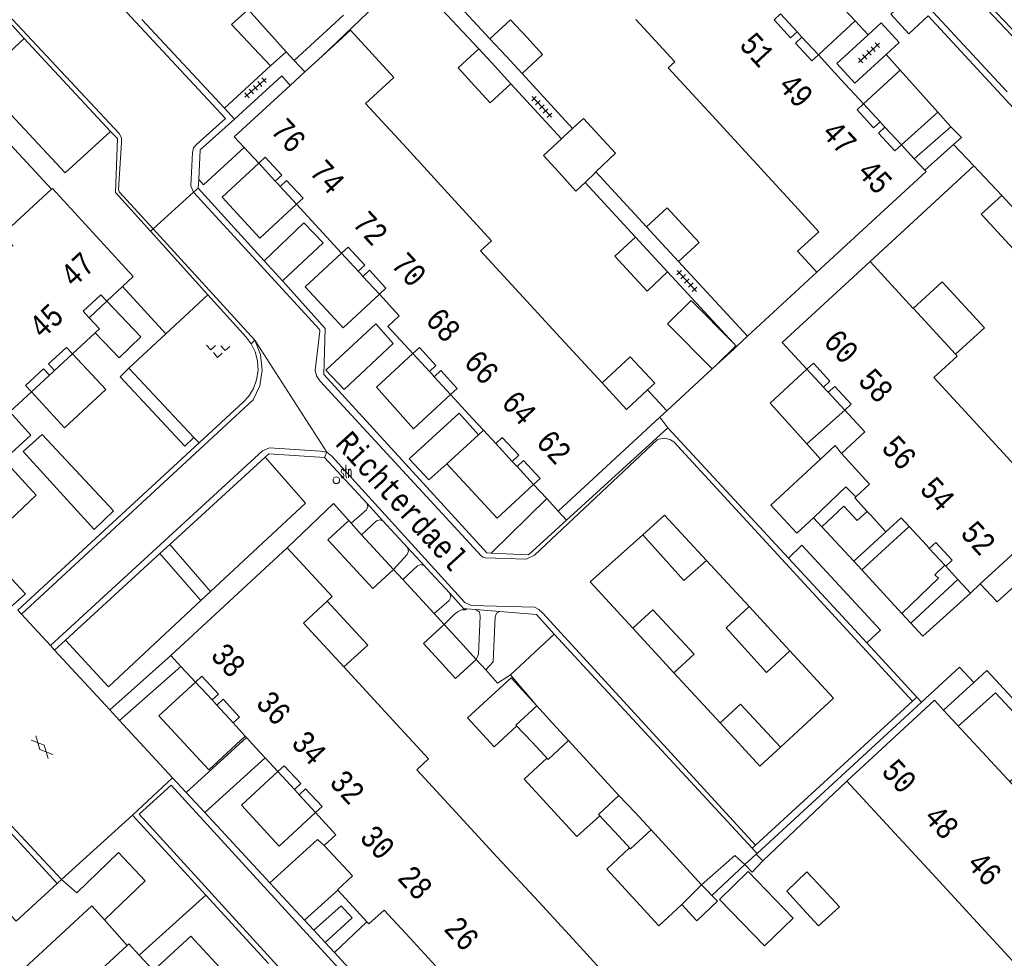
# Model space of a CAD drawing. Header units: metres. Extents: x 196790 to 198335, y 354523 to 356036.
# Tile 40 of 105: x 197385 to 197463, y 354901 to 354976. Entities that reach past the tile are written whole.
import ezdxf

# ---------------------------------------------------------------- set-up
doc = ezdxf.new("R2010")
doc.units = ezdxf.units.M
doc.linetypes.add('DGN Style 2', pattern=[186.027128, 111.616277, -74.410851])
doc.linetypes.add('DGN Style 3', pattern=[260.437979, 186.027128, -74.410851])
for name, color, linetype, lineweight in [('afdak', 252, 'DGN Style 2', 18), ('bij- of bedrijfsgebouw', 252, 'Continuous', 18), ('carport', 252, 'Continuous', 18), ('heg of haag', 252, 'Continuous', 18), ('hoofdgebouw', 252, 'Continuous', 18), ('hoofdgebouw maaiveld', 252, 'Continuous', 18), ('huisnummer BAG', 252, 'Continuous', 18), ('kant asfaltverharding', 252, 'Continuous', 18), ('kant keiverharding', 252, 'Continuous', 18), ('kant klinkerverharding', 252, 'Continuous', 18), ('kant muur (extern)', 252, 'Continuous', 18), ('kant tegelverharding', 252, 'Continuous', 18), ('molgoot', 252, 'DGN Style 3', 18), ('overbouw', 252, 'Continuous', 18), ('overige afscheidingen', 252, 'Continuous', 18), ('straatnaam', 252, 'Continuous', 18), ('straatnaambord', 252, 'Continuous', 18), ('T22_berm', 252, 'DGN Style 2', 18), ('T22_brandgang', 252, 'DGN Style 2', 18), ('verh asfaltsymbool', 2, 'Continuous', 0), ('verh keisymbool', 2, 'Continuous', 0), ('verh tegelsymbool', 2, 'Continuous', 0), ('vlakafsluiter grijs', 252, 'DGN Style 2', 18), ('vlakafsluiter groen', 252, 'DGN Style 2', 18)]:
    doc.layers.add(name, color=color, linetype=linetype, lineweight=lineweight)
doc.styles.add('Style-Courier New', font='cour.ttf')
doc.styles.add('Style-simplex', font='simplex.shx')

# ---------------------------------------------------------------- blocks, each defined once
blk = doc.blocks.new('S435')
at = {"layer": 'straatnaambord', "color": 7, "linetype": 'Continuous', "lineweight": 0}
blk.add_circle((0, 0), 0.263, dxfattribs=at)
blk.add_circle((0, 0), 0.263, dxfattribs=at)
at = {"layer": 'straatnaambord', "color": 7, "linetype": 'Continuous', "lineweight": 0, "style": 'Style-simplex', "width": 0.428569}
blk.add_text('stn', height=1.05, dxfattribs=at).set_placement((0.324, 0.185))
blk = doc.blocks.new('S612')
at = {"layer": 'verh asfaltsymbool', "color": 252}
for p, q in [((-0.992, -0.261), (0.008, 0.239)), ((0.008, -0.261), (-0.992, 0.239)), ((0.008, 0.239), (1.008, -0.261)), ((1.008, 0.239), (0.008, -0.261))]:
    blk.add_line(p, q, dxfattribs=at)
blk = doc.blocks.new('S651')
at = {"layer": 'verh keisymbool', "color": 7, "linetype": 'Continuous', "lineweight": 0}
for p, q in [((-0.406, 0.754), (-0.406, 0.254)), ((0.094, 0.254), (-0.406, 0.254)), ((-0.406, -0.046), (-0.406, -0.546)), ((-0.406, -0.546), (0.094, -0.546)), ((0.394, -0.046), (0.394, -0.546)), ((0.394, -0.546), (0.894, -0.546))]:
    blk.add_line(p, q, dxfattribs=at)
at = {"layer": 'verh keisymbool', "color": 7, "linetype": 'Continuous', "lineweight": 0, "flags": 128}
blk.add_lwpolyline([(-0.406, -0.046), (-0.406, -0.046), (-0.406, -0.546), (-0.406, -0.546), (-0.406, -0.046)], close=True, dxfattribs=at)
blk = doc.blocks.new('S642')
at = {"layer": 'verh tegelsymbool', "color": 252}
for p, q in [((-1.125, 0), (1.125, 0)), ((-0.9, -0.25), (-0.9, 0.25)), ((-0.45, -0.25), (-0.45, 0.25)), ((0, -0.25), (0, 0.25)), ((0.45, -0.25), (0.45, 0.25)), ((0.9, -0.25), (0.9, 0.25))]:
    blk.add_line(p, q, dxfattribs=at)

msp = doc.modelspace()

# ---------------------------------------------------------------- linework, layer by layer
at = {"layer": 'afdak'}
for p, q in [((197442.085, 354949.722), (197440.562, 354948.212)), ((197440.226, 354947.902), (197440.562, 354948.212)), ((197440.79, 354905.871), (197443.068, 354908.076)), ((197443.068, 354908.076), (197446.633, 354904.392)), ((197444.356, 354902.188), (197440.79, 354905.871)), ((197446.633, 354904.392), (197444.356, 354902.188))]:
    msp.add_line(p, q, dxfattribs=at)
at = {"layer": 'afdak', "flags": 128}
for points in [[(197456.134, 354952.68), (197458.427, 354954.794), (197461.77, 354951.154), (197459.48, 354949.052)], [(197440.226, 354947.902), (197436.691, 354951.467), (197438.545, 354953.306), (197441.892, 354949.931)], [(197441.892, 354949.931), (197442.092, 354949.729), (197442.085, 354949.722)], [(197431.509, 354946.784), (197433.736, 354948.855), (197435.677, 354946.766), (197435.106, 354946.221)], [(197409.731, 354929.505), (197412.946, 354926.022), (197411.056, 354924.282)]]:
    msp.add_lwpolyline(points, dxfattribs=at)
at = {"layer": 'bij- of bedrijfsgebouw'}
for p, q in [((197423.894, 354972.659), (197422.621, 354974.043)), ((197421.74, 354973.244), (197423.037, 354971.829)), ((197425.16, 354971.282), (197423.894, 354972.659)), ((197423.037, 354971.829), (197424.28, 354970.473)), ((197429.169, 354966.923), (197428.44, 354966.257)), ((197428.44, 354966.257), (197428.287, 354966.117)), ((197430.147, 354962.655), (197431, 354963.47)), ((197431, 354963.47), (197431.017, 354963.486)), ((197464.415, 354960.249), (197463.138, 354961.634)), ((197462.795, 354958.753), (197461.59, 354960.07)), ((197436.242, 354957.825), (197435.02, 354959.149)), ((197434.14, 354958.329), (197435.392, 354956.973)), ((197437.56, 354956.397), (197436.242, 354957.825)), ((197435.392, 354956.973), (197436.69, 354955.567)), ((197412.448, 354934.761), (197411.644, 354935.669)), ((197413.72, 354933.388), (197412.448, 354934.761)), ((197414.992, 354932.015), (197413.72, 354933.388)), ((197420.268, 354926.263), (197418.997, 354927.64)), ((197421.539, 354924.885), (197420.268, 354926.263)), ((197427.582, 354919.828), (197426.321, 354921.201)), ((197428.843, 354918.454), (197427.582, 354919.828)), ((197432.831, 354914.118), (197434.106, 354912.746)), ((197434.106, 354912.746), (197435.38, 354911.374))]:
    msp.add_line(p, q, dxfattribs=at)
at = {"layer": 'bij- of bedrijfsgebouw', "flags": 128}
for points in [[(197422.621, 354974.043), (197424.261, 354975.543), (197425.53, 354974.163)], [(197425.16, 354971.282), (197426.791, 354972.792), (197425.53, 354974.163)], [(197421.399, 354970.317), (197420.1, 354971.734), (197421.74, 354973.244)], [(197424.28, 354970.473), (197422.64, 354968.963), (197421.399, 354970.317)], [(197431.26, 354966.383), (197430.03, 354967.711), (197429.169, 354966.923)], [(197428.287, 354966.117), (197426.85, 354964.802), (197428.063, 354963.471)], [(197431.017, 354963.486), (197432.57, 354964.97), (197431.26, 354966.383)], [(197428.063, 354963.471), (197429.43, 354961.97), (197430.147, 354962.655)], [(197461.59, 354960.07), (197461.522, 354960.144), (197463.138, 354961.634)], [(197435.02, 354959.149), (197436.64, 354960.658), (197437.879, 354959.316)], [(197437.56, 354956.397), (197439.19, 354957.896), (197437.879, 354959.316)], [(197433.757, 354955.464), (197432.51, 354956.819), (197434.14, 354958.329)], [(197465.689, 354958.867), (197464.063, 354957.368), (197462.795, 354958.753)], [(197436.69, 354955.567), (197435.06, 354954.048), (197433.757, 354955.464)], [(197412.084, 354931.879), (197409.798, 354934.36), (197411.441, 354935.875)], [(197411.644, 354935.669), (197411.452, 354935.885), (197411.441, 354935.875)], [(197412.084, 354931.879), (197413.355, 354930.499), (197414.992, 354932.015)], [(197418.997, 354927.64), (197417.351, 354926.151), (197418.625, 354924.766)], [(197418.625, 354924.766), (197419.899, 354923.381), (197421.539, 354924.885)], [(197425.952, 354918.316), (197424.669, 354919.685), (197426.321, 354921.201)], [(197425.952, 354918.316), (197427.234, 354916.947), (197428.843, 354918.454)], [(197432.485, 354911.241), (197431.211, 354912.613), (197432.831, 354914.118)], [(197432.485, 354911.241), (197433.759, 354909.869), (197435.38, 354911.374)], [(197447.381, 354905.146), (197446.115, 354906.52), (197447.721, 354908.071), (197449.003, 354906.681)], [(197439.384, 354907.042), (197437.824, 354905.471), (197439.004, 354904.188), (197440.629, 354905.729), (197439.384, 354907.042)], [(197449.003, 354906.681), (197450.285, 354905.291), (197448.647, 354903.771), (197447.381, 354905.146)]]:
    msp.add_lwpolyline(points, dxfattribs=at)
at = {"layer": 'carport'}
for p, q in [((197451.543, 354975.448), (197448.523, 354978.676)), ((197448.624, 354972.752), (197451.543, 354975.448)), ((197455.107, 354971.552), (197452.206, 354968.873)), ((197458.071, 354968.232), (197455.107, 354971.552)), ((197455.204, 354965.626), (197458.071, 354968.232)), ((197447.72, 354941.947), (197450.71, 354944.616)), ((197419.199, 354940.38), (197421.709, 354942.663)), ((197421.709, 354942.663), (197422.101, 354943.046)), ((197420.195, 354939.325), (197419.199, 354940.38)), ((197428.843, 354918.454), (197432.831, 354914.118)), ((197435.38, 354911.374), (197439.384, 354907.042))]:
    msp.add_line(p, q, dxfattribs=at)
at = {"layer": 'carport', "flags": 128}
for points in [[(197404.312, 354964.175), (197401.412, 354961.501), (197404.395, 354958.245), (197407.308, 354960.926)], [(197410.88, 354957.052), (197407.992, 354954.389), (197410.988, 354951.138), (197413.877, 354953.802)], [(197392.283, 354953.253), (197394.978, 354950.423), (197393.251, 354948.775), (197391.372, 354950.748)], [(197389.566, 354949.078), (197392.201, 354946.252), (197388.939, 354943.233), (197386.321, 354946.076)], [(197416.518, 354949.103), (197413.636, 354946.445), (197416.556, 354943.151), (197419.503, 354945.869)], [(197447.721, 354947.858), (197444.82, 354945.183), (197447.72, 354941.947)], [(197384.125, 354940.681), (197386.695, 354937.89), (197383.47, 354934.867), (197380.879, 354937.681)], [(197420.195, 354939.325), (197423.19, 354936.075), (197426.079, 354938.739)], [(197399.305, 354923.089), (197396.411, 354920.42), (197400.363, 354916.136), (197403.247, 354918.799)], [(197426.321, 354921.201), (197424.292, 354923.411), (197420.846, 354920.244), (197422.943, 354917.961), (197424.738, 354919.611)], [(197463.787, 354915.182), (197466.648, 354917.923), (197462.638, 354922.23), (197459.702, 354919.605)], [(197427.131, 354917.057), (197425.327, 354915.401), (197429.507, 354910.846), (197431.312, 354912.504)], [(197405.826, 354915.997), (197402.937, 354913.33), (197405.944, 354910.08), (197408.817, 354912.757)], [(197433.683, 354909.951), (197431.864, 354908.278), (197435.988, 354903.783), (197437.824, 354905.471)], [(197395.976, 354900.245), (197398.933, 354902.978), (197401.87, 354899.787), (197398.989, 354896.984)]]:
    msp.add_lwpolyline(points, dxfattribs=at)
at = {"layer": 'heg of haag'}
for p, q in [((197443.021, 354950.481), (197448.506, 354955.54)), ((197450.874, 354915.248), (197444.235, 354908.924))]:
    msp.add_line(p, q, dxfattribs=at)
at = {"layer": 'hoofdgebouw'}
for p, q in [((197437.251, 354972.22), (197434.183, 354975.551)), ((197446.935, 354974.582), (197447.138, 354974.362)), ((197447.315, 354974.17), (197447.138, 354974.362)), ((197407.968, 354971.414), (197409.328, 354972.662)), ((197450.41, 354970.818), (197448.624, 354972.752)), ((197406.795, 354970.337), (197407.968, 354971.414)), ((197452.206, 354968.873), (197450.41, 354970.818)), ((197416.031, 354965.361), (197412.773, 354968.909)), ((197443.469, 354964.409), (197440.205, 354967.96)), ((197453.515, 354967.455), (197453.703, 354967.252)), ((197453.703, 354967.252), (197453.895, 354967.044)), ((197404.312, 354964.175), (197403.156, 354965.428)), ((197419.287, 354961.814), (197416.031, 354965.361)), ((197455.204, 354965.626), (197456.221, 354964.524)), ((197443.469, 354964.409), (197446.753, 354960.835)), ((197456.221, 354964.524), (197457.059, 354963.617)), ((197405.841, 354962.517), (197405.62, 354962.757)), ((197406, 354962.345), (197405.841, 354962.517)), ((197409.106, 354958.976), (197407.308, 354960.926)), ((197410.88, 354957.052), (197409.106, 354958.976)), ((197421.869, 354957.233), (197424.928, 354953.917)), ((197452.717, 354956.384), (197456.134, 354952.68)), ((197412.37, 354955.436), (197412.189, 354955.633)), ((197412.568, 354955.221), (197412.37, 354955.436)), ((197392.283, 354953.253), (197393.533, 354954.429)), ((197415.445, 354952.101), (197413.877, 354953.802)), ((197424.928, 354953.917), (197428.218, 354950.35)), ((197456.134, 354952.68), (197456.171, 354952.64)), ((197459.48, 354949.052), (197456.171, 354952.64)), ((197391.372, 354950.748), (197389.566, 354949.078)), ((197428.218, 354950.35), (197431.509, 354946.784)), ((197387.977, 354947.608), (197387.738, 354947.387)), ((197388.149, 354947.767), (197387.977, 354947.608)), ((197417.828, 354947.686), (197417.986, 354947.515)), ((197417.986, 354947.515), (197418.208, 354947.274)), ((197457.766, 354947.209), (197460.881, 354943.83)), ((197384.614, 354944.497), (197386.321, 354946.076)), ((197419.503, 354945.869), (197421.269, 354943.941)), ((197436.624, 354944.579), (197435.106, 354946.221)), ((197449.022, 354946.447), (197449.227, 354946.224)), ((197449.227, 354946.224), (197449.402, 354946.035)), ((197436.083, 354944.079), (197436.624, 354944.579)), ((197450.71, 354944.616), (197452.306, 354942.898)), ((197421.269, 354943.941), (197422.101, 354943.046)), ((197428.025, 354936.629), (197436.083, 354944.079)), ((197460.881, 354943.83), (197464.163, 354940.271)), ((197422.101, 354943.046), (197423.083, 354941.988)), ((197450.46, 354941.194), (197452.306, 354942.898)), ((197424.391, 354940.569), (197424.566, 354940.38)), ((197424.566, 354940.38), (197424.771, 354940.158)), ((197426.079, 354938.739), (197427.116, 354937.615)), ((197469.257, 354938.074), (197461.448, 354930.869)), ((197427.116, 354937.615), (197428.025, 354936.629)), ((197452.74, 354936.34), (197452.492, 354936.609)), ((197453.977, 354934.995), (197452.74, 354936.34)), ((197457.214, 354933.896), (197455.815, 354935.421)), ((197457.214, 354933.896), (197457.397, 354933.676)), ((197458.706, 354932.258), (197459.672, 354931.211)), ((197459.672, 354931.211), (197460.659, 354930.141)), ((197460.659, 354930.141), (197461.448, 354930.869)), ((197411.056, 354924.282), (197407.847, 354927.765)), ((197399.305, 354923.089), (197398.159, 354924.33)), ((197411.056, 354924.282), (197414.336, 354920.723)), ((197400.614, 354921.671), (197400.811, 354921.458)), ((197400.811, 354921.458), (197400.994, 354921.26)), ((197461.277, 354917.9), (197458.542, 354920.862)), ((197403.338, 354918.7), (197404.096, 354917.876)), ((197404.096, 354917.876), (197404.826, 354917.084)), ((197461.277, 354917.9), (197464.574, 354914.33)), ((197404.826, 354917.084), (197405.826, 354915.997)), ((197419.921, 354912.793), (197416.831, 354916.146)), ((197407.135, 354914.579), (197407.377, 354914.317)), ((197450.874, 354915.248), (197454.33, 354911.498)), ((197407.377, 354914.317), (197407.515, 354914.168)), ((197408.817, 354912.757), (197410.424, 354911.001)), ((197423.201, 354909.233), (197419.921, 354912.793)), ((197454.33, 354911.498), (197457.624, 354907.924)), ((197410.424, 354911.001), (197409.508, 354910.146)), ((197426.481, 354905.674), (197423.201, 354909.233)), ((197457.624, 354907.924), (197460.904, 354904.365)), ((197410.578, 354906.599), (197411.782, 354905.291)), ((197411.782, 354905.291), (197412.865, 354904.113)), ((197429.76, 354902.115), (197426.481, 354905.674)), ((197432.93, 354898.675), (197429.76, 354902.115)), ((197395.976, 354900.245), (197394.853, 354901.46))]:
    msp.add_line(p, q, dxfattribs=at)
at = {"layer": 'hoofdgebouw', "flags": 128}
for points in [[(197409.328, 354972.662), (197411.575, 354974.725), (197415.02, 354970.972), (197412.773, 354968.909)], [(197440.205, 354967.96), (197436.731, 354971.74), (197437.251, 354972.22)], [(197403.156, 354965.428), (197402.373, 354966.278), (197406.795, 354970.337)], [(197448.506, 354955.54), (197457.151, 354963.517), (197457.059, 354963.617)], [(197387.917, 354962.112), (197384.025, 354958.528), (197384.873, 354957.608)], [(197393.533, 354954.429), (197394.372, 354955.218), (197387.974, 354962.165), (197387.917, 354962.112)], [(197419.287, 354961.814), (197422.748, 354958.044), (197421.869, 354957.233)], [(197446.753, 354960.835), (197448.662, 354958.758), (197446.973, 354957.202), (197448.506, 354955.54)], [(197447.721, 354947.858), (197445.768, 354949.975), (197452.717, 354956.384)], [(197391.372, 354950.748), (197391.698, 354951.056), (197390.89, 354951.944)], [(197415.445, 354952.101), (197414.54, 354951.251), (197416.518, 354949.103)], [(197457.766, 354947.209), (197459.606, 354948.897), (197459.48, 354949.052)], [(197435.106, 354946.221), (197433.442, 354944.688), (197431.509, 354946.784)], [(197384.125, 354940.681), (197386.268, 354942.65), (197384.614, 354944.497)], [(197451.591, 354937.766), (197452.671, 354938.767), (197450.46, 354941.194)], [(197452.492, 354936.609), (197451.503, 354937.684), (197451.591, 354937.766)], [(197455.815, 354935.421), (197455.188, 354936.104), (197453.977, 354934.995)], [(197407.847, 354927.765), (197410.128, 354929.871), (197406.574, 354933.721), (197397.351, 354925.205), (197398.159, 354924.33)], [(197458.542, 354920.862), (197457.817, 354921.647), (197450.874, 354915.248)], [(197414.336, 354920.723), (197417.762, 354917.005), (197416.831, 354916.146)], [(197402.296, 354919.849), (197403.247, 354918.799), (197403.338, 354918.7)], [(197409.508, 354910.146), (197411.735, 354907.751), (197410.54, 354906.641), (197410.578, 354906.599)], [(197416.272, 354902.821), (197414.237, 354905.024), (197413.024, 354903.94), (197412.865, 354904.113)], [(197460.904, 354904.365), (197464.318, 354900.661), (197464.839, 354901.139)], [(197416.272, 354902.821), (197418.307, 354900.618), (197417.109, 354899.514)], [(197393.896, 354902.231), (197385.926, 354894.867), (197389.395, 354891.115)], [(197394.853, 354901.46), (197394.028, 354902.353), (197393.896, 354902.231)]]:
    msp.add_lwpolyline(points, dxfattribs=at)
at = {"layer": 'hoofdgebouw maaiveld', "flags": 128}
for points in [[(197445.626, 354976), (197445.112, 354975.524), (197446.422, 354974.106), (197446.935, 354974.582)], [(197447.315, 354974.17), (197446.802, 354973.694), (197448.111, 354972.276), (197448.624, 354972.752)], [(197452.206, 354968.873), (197451.693, 354968.397), (197453.002, 354966.979), (197453.515, 354967.455)], [(197453.895, 354967.044), (197453.382, 354966.568), (197454.691, 354965.149), (197455.204, 354965.626)], [(197405.62, 354962.757), (197406.133, 354963.232), (197404.825, 354964.651), (197404.312, 354964.175)], [(197407.308, 354960.926), (197407.821, 354961.402), (197406.513, 354962.821), (197406, 354962.345)], [(197412.189, 354955.633), (197412.702, 354956.108), (197411.394, 354957.527), (197410.88, 354957.052)], [(197413.877, 354953.802), (197414.39, 354954.278), (197413.082, 354955.697), (197412.568, 354955.221)], [(197390.89, 354951.944), (197390.41, 354952.454), (197391.801, 354953.762), (197392.283, 354953.253)], [(197389.566, 354949.078), (197389.089, 354949.59), (197387.672, 354948.28), (197388.149, 354947.767)], [(197416.518, 354949.103), (197417.031, 354949.58), (197418.341, 354948.162), (197417.828, 354947.686)], [(197447.721, 354947.858), (197448.235, 354948.333), (197449.537, 354946.921), (197449.022, 354946.447)], [(197387.738, 354947.387), (197387.261, 354947.9), (197385.844, 354946.589), (197386.321, 354946.076)], [(197418.208, 354947.274), (197418.721, 354947.751), (197420.031, 354946.333), (197419.503, 354945.869)], [(197449.402, 354946.035), (197449.916, 354946.509), (197451.225, 354945.091), (197450.71, 354944.616)], [(197423.083, 354941.988), (197423.594, 354942.463), (197424.904, 354941.046), (197424.391, 354940.569)], [(197424.771, 354940.158), (197425.284, 354940.634), (197426.594, 354939.217), (197426.079, 354938.739)], [(197457.397, 354933.676), (197457.912, 354934.151), (197459.221, 354932.732), (197458.706, 354932.258)], [(197399.305, 354923.089), (197399.812, 354923.557), (197401.121, 354922.139), (197400.614, 354921.671)], [(197400.994, 354921.26), (197401.501, 354921.728), (197402.803, 354920.317), (197402.296, 354919.849)], [(197405.826, 354915.997), (197406.333, 354916.465), (197407.642, 354915.047), (197407.135, 354914.579)], [(197407.515, 354914.168), (197408.022, 354914.636), (197409.324, 354913.225), (197408.817, 354912.757)]]:
    msp.add_lwpolyline(points, dxfattribs=at)
at = {"layer": 'kant asfaltverharding'}
for p, q in [((197385.518, 354928.475), (197385.236, 354928.781)), ((197387.821, 354925.981), (197385.518, 354928.475)), ((197388.156, 354925.618), (197387.821, 354925.981)), ((197392.53, 354920.881), (197388.156, 354925.618)), ((197393.3, 354920.046), (197392.53, 354920.881)), ((197397.499, 354915.498), (197393.3, 354920.046)), ((197379.854, 354916.388), (197388.35, 354907.135)), ((197394.329, 354912.548), (197397.499, 354915.498)), ((197388.688, 354907.441), (197394.329, 354912.548)), ((197444.235, 354908.924), (197443.704, 354909.463)), ((197442.81, 354908.641), (197443.389, 354908.042)), ((197388.35, 354907.135), (197388.688, 354907.441))]:
    msp.add_line(p, q, dxfattribs=at)
at = {"layer": 'kant keiverharding'}
for p, q in [((197400.292, 354953.747), (197396.967, 354950.67)), ((197396.967, 354950.67), (197394.033, 354947.954)), ((197394.033, 354947.954), (197399.173, 354942.47)), ((197399.173, 354942.47), (197399.591, 354942.025))]:
    msp.add_line(p, q, dxfattribs=at)
at = {"layer": 'kant klinkerverharding'}
for p, q in [((197464.966, 354973.737), (197444.8, 354995.24)), ((197395.059, 354975.558), (197401.599, 354968.539)), ((197457.324, 354975.843), (197480.225, 354951.024)), ((197384.784, 354975.112), (197385.751, 354974.067)), ((197385.751, 354974.067), (197382.151, 354970.733)), ((197385.751, 354974.067), (197392.589, 354966.682)), ((197453.997, 354972.795), (197451.507, 354970.514)), ((197401.599, 354968.539), (197405.244, 354971.889)), ((197456.221, 354964.524), (197459.109, 354967.06)), ((197459.33, 354965.666), (197457.059, 354963.617)), ((197452.717, 354956.384), (197460.931, 354963.971)), ((197460.931, 354963.971), (197463.138, 354961.634)), ((197399.563, 354962.896), (197399.526, 354962.214)), ((197399.526, 354962.214), (197404.737, 354956.453)), ((197400.292, 354953.747), (197395.732, 354958.797)), ((197404.737, 354956.453), (197406.184, 354954.854)), ((197393.533, 354954.429), (197396.967, 354950.67)), ((197442.137, 354949.665), (197443.021, 354950.481)), ((197441.918, 354949.463), (197442.137, 354949.665)), ((197436.705, 354943.23), (197436.083, 354944.079)), ((197428.682, 354935.916), (197436.705, 354943.23)), ((197436.705, 354943.23), (197446.267, 354932.889)), ((197385.236, 354928.781), (197399.591, 354942.025)), ((197404.819, 354940.9), (197397.269, 354933.975)), ((197412.86, 354937.246), (197409.509, 354940.876)), ((197414.153, 354935.846), (197412.86, 354937.246)), ((197427.116, 354937.615), (197422.727, 354933.308)), ((197416.09, 354933.747), (197414.153, 354935.846)), ((197436.447, 354936.299), (197434.727, 354934.757)), ((197439.757, 354932.715), (197436.447, 354936.299)), ((197451.424, 354932.66), (197448.908, 354935.39)), ((197453.977, 354934.995), (197451.424, 354932.66)), ((197455.815, 354935.421), (197452.063, 354931.966)), ((197396.492, 354933.263), (197389.024, 354926.414)), ((197397.269, 354933.975), (197396.492, 354933.263)), ((197399.727, 354929.54), (197396.492, 354933.263)), ((197397.269, 354933.975), (197400.489, 354930.251)), ((197417.434, 354932.292), (197416.09, 354933.747)), ((197443.132, 354929.061), (197439.757, 354932.715)), ((197446.267, 354932.889), (197452.461, 354926.191)), ((197417.607, 354932.105), (197417.434, 354932.292)), ((197419.436, 354930.123), (197417.607, 354932.105)), ((197452.063, 354931.966), (197455.239, 354928.52)), ((197459.672, 354931.211), (197455.947, 354927.752)), ((197400.489, 354930.251), (197399.727, 354929.54)), ((197421.499, 354928.826), (197420.793, 354928.882)), ((197423.409, 354928.674), (197421.499, 354928.826)), ((197446.374, 354925.551), (197443.132, 354929.061)), ((197433.936, 354927.363), (197437.186, 354923.829)), ((197389.024, 354926.414), (197388.156, 354925.618)), ((197424.239, 354923.653), (197427.694, 354926.879)), ((197443.39, 354909.934), (197427.694, 354926.879)), ((197452.461, 354926.191), (197456.424, 354921.905)), ((197398.159, 354924.33), (197393.3, 354920.046)), ((197424.37, 354923.499), (197424.239, 354923.653)), ((197424.37, 354923.499), (197426.321, 354921.201)), ((197437.186, 354923.829), (197440.846, 354919.853)), ((197460.933, 354923.063), (197458.542, 354920.862)), ((197456.424, 354921.905), (197456.792, 354921.507)), ((197456.792, 354921.507), (197443.77, 354909.524)), ((197403.338, 354918.7), (197398.577, 354914.334)), ((197404.826, 354917.084), (197400.044, 354912.751)), ((197397.499, 354915.498), (197398.577, 354914.334)), ((197398.577, 354914.334), (197400.044, 354912.751)), ((197400.132, 354906.22), (197394.329, 354912.548)), ((197400.044, 354912.751), (197405.205, 354907.181)), ((197435.38, 354911.374), (197439.384, 354907.042)), ((197443.77, 354909.524), (197443.39, 354909.934)), ((197443.704, 354909.463), (197442.81, 354908.641)), ((197443.77, 354909.524), (197443.704, 354909.463)), ((197405.205, 354907.181), (197407.947, 354904.221)), ((197394.853, 354901.46), (197400.132, 354906.22)), ((197405.091, 354900.812), (197400.132, 354906.22)), ((197410.578, 354906.599), (197407.947, 354904.221)), ((197407.947, 354904.221), (197408.672, 354903.438)), ((197412.865, 354904.113), (197410.303, 354901.678)), ((197408.672, 354903.438), (197409.586, 354902.451)), ((197409.586, 354902.451), (197410.303, 354901.678)), ((197410.303, 354901.678), (197414.347, 354897.313))]:
    msp.add_line(p, q, dxfattribs=at)
at = {"layer": 'kant klinkerverharding', "flags": 128}
for points in [[(197455.892, 354977.395), (197454.363, 354975.994), (197455.789, 354974.437), (197457.324, 354975.843)], [(197405.244, 354971.889), (197402.158, 354975.174), (197403.481, 354976.362)], [(197452.562, 354974.344), (197453.597, 354975.292), (197455.023, 354973.735), (197453.997, 354972.795)], [(197451.507, 354970.514), (197450.081, 354972.071), (197452.562, 354974.344)], [(197382.151, 354970.733), (197388.996, 354963.412), (197392.589, 354966.682)], [(197406.795, 354970.337), (197406.14, 354971.09), (197402.399, 354967.681)], [(197402.399, 354967.681), (197399.689, 354965.229), (197399.563, 354962.896)], [(197459.109, 354967.06), (197459.946, 354966.222), (197459.33, 354965.666)], [(197395.732, 354958.797), (197392.964, 354961.861), (197393.124, 354966.135), (197392.589, 354966.682)], [(197403.156, 354965.428), (197399.936, 354962.462), (197399.563, 354962.896)], [(197404.737, 354956.453), (197407.875, 354959.471), (197409.412, 354957.87), (197406.184, 354954.854)], [(197406.184, 354954.854), (197409.585, 354951.094), (197409.475, 354947.44), (197422.384, 354933.323), (197422.727, 354933.308)], [(197403.716, 354949.868), (197403.316, 354950.402), (197400.292, 354953.747)], [(197409.62, 354947.794), (197413.573, 354951.455), (197414.96, 354949.891), (197411.07, 354946.255), (197409.62, 354947.794)], [(197399.591, 354942.025), (197403.081, 354945.243), (197403.528, 354945.738), (197403.896, 354946.341), (197404.148, 354947.032), (197404.259, 354947.774), (197404.216, 354948.524), (197404.028, 354949.234), (197403.716, 354949.868)], [(197394.033, 354947.954), (197393.344, 354947.266), (197398.463, 354941.761), (197399.173, 354942.47)], [(197419.199, 354940.38), (197417.794, 354939.102), (197416.231, 354940.765), (197420.185, 354944.389), (197421.709, 354942.663)], [(197391.283, 354935.176), (197385.658, 354941.342), (197387.172, 354942.704), (197392.821, 354936.638), (197391.283, 354935.176)], [(197448.801, 354940.741), (197449.959, 354941.812), (197450.46, 354941.194)], [(197409.509, 354940.876), (197405.11, 354941.167), (197404.819, 354940.9)], [(197404.819, 354940.9), (197408.009, 354937.268), (197400.489, 354930.251)], [(197448.252, 354936.101), (197446.915, 354934.887), (197444.859, 354937.094), (197448.801, 354940.741)], [(197451.591, 354937.766), (197450.797, 354938.555), (197448.252, 354936.101)], [(197461.448, 354930.869), (197462.78, 354929.442), (197470.323, 354936.289), (197470.498, 354936.618), (197470.361, 354936.965), (197469.3, 354938.114)], [(197411.644, 354935.669), (197412.838, 354936.734), (197412.952, 354936.986), (197412.86, 354937.246)], [(197448.908, 354935.39), (197450.629, 354937.011), (197451.692, 354935.886), (197452.492, 354936.609)], [(197412.448, 354934.761), (197413.642, 354935.853), (197413.899, 354935.949), (197414.153, 354935.846)], [(197422.727, 354933.308), (197425.677, 354933.177), (197428.682, 354935.916)], [(197380.215, 354932.831), (197381.841, 354934.355), (197385.853, 354930.078), (197384.152, 354928.566), (197380.215, 354932.831)], [(197434.727, 354934.757), (197430.566, 354931.026), (197433.936, 354927.363)], [(197414.992, 354932.015), (197416.064, 354933.196), (197416.18, 354933.467), (197416.09, 354933.747)], [(197452.461, 354926.191), (197453.533, 354927.205), (197447.319, 354933.934), (197446.267, 354932.889)], [(197415.732, 354931.207), (197416.877, 354932.303), (197417.158, 354932.407), (197417.434, 354932.292)], [(197455.239, 354928.52), (197458.129, 354931.307), (197457.85, 354931.585), (197458.625, 354932.346)], [(197418.2, 354928.511), (197419.393, 354929.542), (197419.53, 354929.824), (197419.436, 354930.123)], [(197420.793, 354928.882), (197420.565, 354928.9), (197419.436, 354930.123)], [(197455.947, 354927.752), (197456.889, 354926.73), (197460.659, 354930.141)], [(197399.727, 354929.54), (197392.422, 354922.724), (197389.024, 354926.414)], [(197420.793, 354928.882), (197420.671, 354928.801), (197420.369, 354928.819), (197420.102, 354928.675), (197419.827, 354928.475), (197418.997, 354927.64)], [(197421.539, 354924.885), (197421.714, 354925.311), (197421.852, 354928.3), (197421.782, 354928.635), (197421.499, 354928.826)], [(197422.289, 354924.046), (197422.864, 354924.685), (197423.03, 354928.267), (197423.134, 354928.55), (197423.409, 354928.674)], [(197427.694, 354926.879), (197426.297, 354928.445), (197423.409, 354928.674)], [(197445.627, 354917.935), (197449.816, 354921.824), (197446.374, 354925.551)], [(197460.933, 354923.063), (197459.79, 354924.266), (197456.792, 354921.507)], [(197467.316, 354918.214), (197461.963, 354924.008), (197460.933, 354923.063)], [(197440.846, 354919.853), (197444, 354916.424), (197445.627, 354917.935)], [(197388.35, 354907.135), (197385.104, 354904.152), (197376.566, 354913.32)], [(197409.508, 354910.146), (197408.977, 354910.616), (197405.205, 354907.181)], [(197442.81, 354908.641), (197442.007, 354909.362), (197439.384, 354907.042)], [(197408.672, 354903.438), (197410.838, 354905.377), (197411.725, 354904.426), (197409.586, 354902.451)]]:
    msp.add_lwpolyline(points, dxfattribs=at)
at = {"layer": 'kant muur (extern)'}
for p, q in [((197440.562, 354948.212), (197441.918, 354949.463)), ((197440.226, 354947.902), (197440.562, 354948.212)), ((197436.624, 354944.579), (197440.226, 354947.902))]:
    msp.add_line(p, q, dxfattribs=at)
at = {"layer": 'kant tegelverharding'}
for p, q in [((197418.375, 354978.625), (197422.621, 354974.043)), ((197409.328, 354972.662), (197414.645, 354977.744)), ((197421.74, 354973.244), (197417.471, 354977.78)), ((197411.023, 354975.896), (197407.13, 354972.317)), ((197406.494, 354973.002), (197405.244, 354971.889)), ((197407.13, 354972.317), (197406.494, 354973.002)), ((197407.968, 354971.414), (197407.13, 354972.317)), ((197429.169, 354966.923), (197425.16, 354971.282)), ((197428.287, 354966.117), (197424.28, 354970.473)), ((197431.017, 354963.486), (197435.02, 354959.149)), ((197430.147, 354962.655), (197434.14, 354958.329)), ((197437.56, 354956.397), (197443.021, 354950.481)), ((197436.69, 354955.567), (197441.892, 354949.931)), ((197441.892, 354949.931), (197442.085, 354949.722)), ((197442.085, 354949.722), (197442.137, 354949.665))]:
    msp.add_line(p, q, dxfattribs=at)
at = {"layer": 'molgoot'}
for p, q in [((197446.809, 354992.453), (197464.792, 354973.399)), ((197463.566, 354969.828), (197451.189, 354983.227)), ((197395.945, 354958.989), (197404.016, 354950.173)), ((197443.652, 354910.174), (197456.074, 354921.582)), ((197388.688, 354907.441), (197376.396, 354920.687))]:
    msp.add_line(p, q, dxfattribs=at)
at = {"layer": 'molgoot', "flags": 128}
for points in [[(197399.14, 354961.875), (197398.928, 354962.383), (197399.061, 354965.017), (197399.157, 354965.392), (197399.401, 354965.692), (197401.676, 354967.717), (197385.778, 354984.864), (197385.205, 354985.79), (197385.044, 354986.349), (197384.993, 354986.939), (197385.057, 354987.529), (197385.23, 354988.084), (197385.823, 354988.997), (197390.405, 354993.114), (197391.701, 354991.656), (197411.719, 355010.173), (197409.382, 355012.723), (197393.729, 354998.212), (197392.403, 354999.628), (197376.185, 354984.79), (197393.258, 354966.526), (197393.444, 354966.196), (197393.448, 354965.818), (197393.201, 354962.091), (197393.263, 354961.919), (197395.945, 354958.989)], [(197456.074, 354921.582), (197437.179, 354942.108), (197436.914, 354942.268), (197436.459, 354942.408), (197435.989, 354942.331), (197435.856, 354942.284), (197426.145, 354933.13), (197425.489, 354932.835), (197422.255, 354932.916), (197422.094, 354932.973), (197421.943, 354933.053), (197409.163, 354946.949), (197408.885, 354947.329), (197408.772, 354947.786), (197409.165, 354950.891), (197409.162, 354950.953), (197409.136, 354951.01), (197399.14, 354961.875)], [(197404.016, 354950.173), (197404.462, 354949.04), (197404.597, 354947.785), (197404.388, 354946.539), (197403.876, 354945.435), (197385.518, 354928.475)], [(197387.821, 354925.981), (197404.605, 354941.399), (197405.173, 354941.644), (197409.189, 354941.378), (197409.7, 354941.303)], [(197409.7, 354941.303), (197410.091, 354940.967), (197420.643, 354929.403), (197421.128, 354929.142), (197426.148, 354929.026), (197426.502, 354928.84), (197426.795, 354928.568), (197443.652, 354910.174)], [(197405.958, 354897.916), (197405.947, 354897.642), (197406.083, 354897.403), (197429.854, 354871.602), (197430.125, 354871.334), (197430.467, 354871.165), (197433.618, 354871.638), (197433.778, 354871.851), (197433.846, 354872.133), (197433.792, 354872.417), (197433.643, 354872.638), (197413.109, 354895), (197412.972, 354895.25), (197412.927, 354895.551), (197412.993, 354895.847), (197413.147, 354896.087), (197413.71, 354896.662), (197413.811, 354896.868), (197413.71, 354897.075), (197397.369, 354914.923), (197394.848, 354912.622), (197406.609, 354899.728), (197406.81, 354899.5), (197406.917, 354899.19), (197406.893, 354898.863), (197406.758, 354898.591), (197405.958, 354897.916)]]:
    msp.add_lwpolyline(points, dxfattribs=at)
at = {"layer": 'overbouw'}
for p, q in [((197445.626, 354976), (197446.935, 354974.582)), ((197447.315, 354974.17), (197448.624, 354972.752)), ((197452.206, 354968.873), (197453.515, 354967.455)), ((197453.895, 354967.044), (197455.204, 354965.626)), ((197404.312, 354964.175), (197405.62, 354962.757)), ((197406, 354962.345), (197407.308, 354960.926)), ((197410.88, 354957.052), (197412.189, 354955.633)), ((197412.568, 354955.221), (197413.877, 354953.802)), ((197390.89, 354951.944), (197392.283, 354953.253)), ((197388.149, 354947.767), (197389.566, 354949.078)), ((197416.518, 354949.103), (197417.828, 354947.686)), ((197386.321, 354946.076), (197387.738, 354947.387)), ((197418.208, 354947.274), (197419.503, 354945.869)), ((197447.721, 354947.858), (197449.022, 354946.447)), ((197449.402, 354946.035), (197450.71, 354944.616)), ((197423.083, 354941.988), (197424.391, 354940.569)), ((197424.771, 354940.158), (197426.079, 354938.739)), ((197457.397, 354933.676), (197458.625, 354932.346)), ((197458.625, 354932.346), (197458.706, 354932.258)), ((197399.305, 354923.089), (197400.614, 354921.671)), ((197400.994, 354921.26), (197402.296, 354919.849)), ((197405.826, 354915.997), (197407.135, 354914.579))]:
    msp.add_line(p, q, dxfattribs=at)
at = {"layer": 'overbouw', "flags": 128}
msp.add_lwpolyline([(197407.515, 354914.168), (197407.508, 354914.162), (197408.817, 354912.757)], dxfattribs=at)
at = {"layer": 'overige afscheidingen'}
for p, q in [((197403.481, 354976.362), (197406.494, 354973.002)), ((197387.917, 354962.112), (197382.357, 354968.118)), ((197414.992, 354932.015), (197415.732, 354931.207)), ((197415.732, 354931.207), (197418.2, 354928.511)), ((197418.2, 354928.511), (197418.997, 354927.64)), ((197421.539, 354924.885), (197422.289, 354924.046)), ((197392.094, 354904.252), (197393.896, 354902.231))]:
    msp.add_line(p, q, dxfattribs=at)
at = {"layer": 'overige afscheidingen', "flags": 128}
for points in [[(197406.574, 354933.721), (197410.228, 354937.218), (197411.441, 354935.875)], [(197422.289, 354924.046), (197423.23, 354922.993), (197424.239, 354923.653)], [(197381.868, 354896.851), (197391.106, 354905.361), (197392.094, 354904.252)]]:
    msp.add_lwpolyline(points, dxfattribs=at)
at = {"layer": 'T22_berm'}
msp.add_line((197397.351, 354925.205), (197392.53, 354920.881), dxfattribs=at)
at = {"layer": 'T22_brandgang'}
msp.add_line((197443.389, 354908.042), (197444.235, 354908.924), dxfattribs=at)
at = {"layer": 'vlakafsluiter grijs'}
for p, q in [((197452.562, 354974.344), (197451.543, 354975.448)), ((197453.997, 354972.795), (197455.107, 354971.552)), ((197402.399, 354967.681), (197401.599, 354968.539)), ((197459.109, 354967.06), (197458.071, 354968.232)), ((197459.33, 354965.666), (197460.931, 354963.971)), ((197399.14, 354961.875), (197399.526, 354962.214)), ((197395.945, 354958.989), (197399.14, 354961.875)), ((197395.732, 354958.797), (197395.945, 354958.989)), ((197404.016, 354950.173), (197403.716, 354949.868)), ((197409.7, 354941.303), (197404.016, 354950.173)), ((197447.72, 354941.947), (197448.801, 354940.741)), ((197409.509, 354940.876), (197409.7, 354941.303)), ((197448.908, 354935.39), (197448.252, 354936.101)), ((197451.424, 354932.66), (197452.063, 354931.966)), ((197455.947, 354927.752), (197455.239, 354928.52))]:
    msp.add_line(p, q, dxfattribs=at)
at = {"layer": 'vlakafsluiter groen'}
for p, q in [((197428.682, 354935.916), (197428.025, 354936.629)), ((197456.074, 354921.582), (197456.424, 354921.905)), ((197440.846, 354919.853), (197442.464, 354921.341)), ((197445.627, 354917.935), (197442.464, 354921.341)), ((197443.39, 354909.934), (197443.652, 354910.174)), ((197442.81, 354908.641), (197440.188, 354906.194))]:
    msp.add_line(p, q, dxfattribs=at)
at = {"layer": 'vlakafsluiter groen', "flags": 128}
for points in [[(197434.727, 354934.757), (197437.984, 354931.125), (197439.757, 354932.715)], [(197433.936, 354927.363), (197435.52, 354928.82), (197438.787, 354925.302), (197437.186, 354923.829)], [(197443.132, 354929.061), (197441.328, 354927.395), (197444.518, 354923.838), (197446.374, 354925.551)], [(197388.688, 354907.441), (197389.899, 354906.402), (197393.211, 354909.599), (197395.335, 354907.334), (197392.094, 354904.252)]]:
    msp.add_lwpolyline(points, dxfattribs=at)

# ---------------------------------------------------------------- block references
at = {"layer": 'straatnaambord'}
msp.add_blockref('S435', (197410.458, 354939.068), dxfattribs=at)
at = {"layer": 'verh asfaltsymbool', "rotation": 312.8519084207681}
msp.add_blockref('S612', (197387.155, 354917.939), dxfattribs=at)
at = {"layer": 'verh keisymbool', "color": 7, "linetype": 'Continuous', "lineweight": 0, "rotation": 41.99999127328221}
msp.add_blockref('S651', (197400.996, 354949.483), dxfattribs=at)
at = {"layer": 'verh tegelsymbool'}
for p, rotation in [((197452.632, 354972.92), 42.48579464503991), ((197404.06, 354970.155), 41.59548170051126), ((197426.721, 354968.641), 312.8129637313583), ((197438.215, 354954.86), 312.6899577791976)]:
    msp.add_blockref('S642', p, dxfattribs=dict(at, rotation=rotation))

# ---------------------------------------------------------------- texts
at = {"layer": 'huisnummer BAG', "style": 'Style-Courier New', "width": 0.694444}
for s, rotation, p in [('51', 312.68996, (197442.276, 354973.487)), ('49', 312.68996, (197445.346, 354970.254)), ('76', 312.68996, (197405.181, 354966.697)), ('47', 312.68996, (197448.794, 354966.518)), ('74', 312.68996, (197408.252, 354963.415)), ('45', 312.68996, (197451.604, 354963.417)), ('72', 312.68996, (197411.661, 354959.343)), ('47', 42.77093, (197389.649, 354954.261)), ('70', 312.68996, (197414.715, 354956.075)), ('45', 42.77093, (197387.169, 354950.188)), ('68', 312.68996, (197417.423, 354951.683)), ('60', 312.77093, (197448.932, 354949.977)), ('66', 312.68996, (197420.459, 354948.342)), ('58', 312.77093, (197451.672, 354946.892)), ('64', 312.68996, (197423.43, 354945.125)), ('62', 312.68996, (197426.183, 354942.012)), ('56', 312.77093, (197453.521, 354941.578)), ('54', 312.77093, (197456.554, 354938.302)), ('52', 312.77093, (197459.78, 354934.807)), ('38', 312.85191, (197400.408, 354925.133)), ('36', 312.85191, (197403.994, 354921.352)), ('34', 312.85191, (197406.794, 354918.193)), ('50', 312.68996, (197453.525, 354915.954)), ('32', 312.85191, (197409.824, 354915.08)), ('48', 312.68996, (197456.881, 354912.314)), ('30', 312.85191, (197412.211, 354910.708)), ('46', 312.68996, (197460.278, 354908.629)), ('28', 312.85191, (197415.205, 354907.511)), ('26', 312.85191, (197418.885, 354903.483))]:
    msp.add_text(s, height=1.8, rotation=rotation, dxfattribs=at).set_placement(p)
at = {"layer": 'straatnaam', "style": 'Style-Courier New', "width": 0.694444}
msp.add_text('Richterdael', height=1.8, rotation=312.36617, dxfattribs=at).set_placement((197410.298, 354941.909))

doc.saveas('drawing.dxf')
